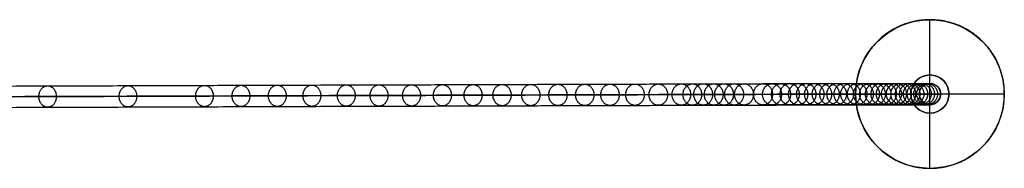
# Model space of a CAD drawing. Header units: millimetres. Extents: x 3530 to 5600, y 192 to 221.
# Tile 8 of 8: x 5471 to 5600, y 198 to 218. Entities that reach past the tile are written whole.
import ezdxf

# ---------------------------------------------------------------- set-up
doc = ezdxf.new("R2010")
doc.units = ezdxf.units.MM
for name, color, linetype in [('CABLE', 7, 'Continuous'), ('Capa 01', 7, 'Continuous'), ('Layer 01', 7, 'Continuous')]:
    doc.layers.add(name, color=color, linetype=linetype)

msp = doc.modelspace()

# ---------------------------------------------------------------- linework, layer by layer
at = {"layer": 'CABLE'}
for p, q in [((5589.95, 209.28, 704.25), (5589.95, 209.28, 696.03)), ((5589.95, 206.48, 704.25), (5589.95, 209.28, 704.25)), ((5588.55, 207.88, 704.25), (5588.55, 207.88, 696.19)), ((5588.55, 207.88, 704.25), (5591.35, 207.88, 704.25)), ((5591.35, 207.88, 704.25), (5591.35, 207.88, 695.87)), ((5589.95, 206.48, 704.25), (5589.95, 206.48, 696.03))]:
    msp.add_line(p, q, dxfattribs=at)
at = {"layer": 'CABLE', "extrusion": (0, 0, -1)}
for centre, start, end in [((-5589.95, 207.88, -704.25), 359.9721, 179.9721), ((-5589.95, 207.88, -700.06), 359.9721, 179.9721), ((-5589.95, 207.88, -700.06), 179.9721, 359.9721)]:
    msp.add_arc(centre, 1.4, start, end, dxfattribs=at)
at = {"layer": 'CABLE'}
msp.add_arc((5589.95, 207.88, 704.25), 1.4, 180.0279, 360, dxfattribs=at)
at = {"layer": 'CABLE', "extrusion": (-8.7446e-05, -2.13186e-08, 1)}
msp.add_arc((5590.01, 207.88, 703.77), 1.4, 360, 0.0279, dxfattribs=at)
at = {"layer": 'CABLE'}
for points, knots in [([(5292.38, 208.34, 253.62), (5298.04, 208.36, 260.72), (5309.2, 208.4, 274.75), (5325.66, 208.45, 295.58), (5341.62, 208.51, 315.93), (5357.09, 208.56, 335.8), (5372.07, 208.61, 355.19), (5386.55, 208.66, 374.08), (5400.54, 208.71, 392.5), (5414.04, 208.75, 410.43), (5427.04, 208.79, 427.88), (5439.55, 208.84, 444.85), (5451.57, 208.88, 461.33), (5463.09, 208.91, 477.33), (5474.12, 208.95, 492.85), (5484.66, 208.98, 507.88), (5493.09, 209.01, 520.1), (5499.6, 209.03, 529.65), (5504.29, 209.05, 536.6), (5508.9, 209.06, 543.48), (5513.35, 209.08, 550.18), (5517.7, 209.09, 556.82), (5521.91, 209.1, 563.28), (5526.02, 209.11, 569.68), (5529.97, 209.13, 575.9), (5533.84, 209.14, 582.05), (5537.55, 209.15, 588.03), (5541.16, 209.16, 593.94), (5544.63, 209.17, 599.68), (5547.99, 209.18, 605.35), (5551.21, 209.19, 610.85), (5554.33, 209.2, 616.28), (5556.83, 209.21, 620.7), (5558.79, 209.21, 624.21), (5560.2, 209.22, 626.77), (5561.59, 209.22, 629.31), (5562.94, 209.22, 631.81), (5564.26, 209.23, 634.29), (5565.97, 209.23, 637.52), (5567.63, 209.24, 640.72), (5569.24, 209.24, 643.88), (5570.41, 209.24, 646.2), (5571.55, 209.25, 648.5), (5572.65, 209.25, 650.76), (5573.73, 209.25, 653), (5574.77, 209.26, 655.19), (5575.79, 209.26, 657.37), (5576.77, 209.26, 659.51), (5577.72, 209.26, 661.62), (5578.64, 209.26, 663.71), (5579.53, 209.27, 665.76), (5580.39, 209.27, 667.79), (5581.22, 209.27, 669.78), (5582.02, 209.27, 671.74), (5582.79, 209.27, 673.67), (5583.52, 209.28, 675.57), (5584.23, 209.28, 677.44), (5584.9, 209.28, 679.28), (5585.55, 209.28, 681.09), (5586.16, 209.28, 682.87), (5586.74, 209.28, 684.62), (5587.29, 209.28, 686.34), (5587.81, 209.28, 688.03), (5588.3, 209.28, 689.69), (5588.76, 209.28, 691.31), (5589.19, 209.28, 692.91), (5589.58, 209.28, 694.48), (5589.83, 209.28, 695.52), (5589.95, 209.28, 696.03)], [0, 0, 0, 0, 27.235592, 53.785722, 79.650681, 104.830781, 129.326365, 153.137801, 176.265493, 198.709879, 220.47144, 241.550705, 261.948254, 281.664727, 300.700834, 319.057364, 336.735196, 345.235256, 353.735315, 361.897072, 370.058829, 377.882909, 385.706989, 393.194102, 400.681215, 407.832173, 414.983131, 421.798864, 428.614597, 435.096181, 441.577765, 447.726451, 453.875137, 456.825092, 459.775046, 462.642346, 465.509645, 468.294514, 471.079383, 476.484752, 479.105521, 481.72629, 484.265439, 486.804588, 489.26244, 491.720293, 494.097206, 496.47412, 498.770491, 501.066862, 503.303096, 505.499395, 507.655884, 509.772694, 511.849967, 513.88785, 515.8865, 517.846082, 519.766774, 521.648761, 523.492244, 525.297433, 527.064555, 528.793849, 530.485572, 532.139999, 533.757421, 535.338075, 535.338075, 535.338075, 535.338075]), ([(5588.55, 207.88, 696.19), (5588.55, 208, 696.19), (5588.57, 208.18, 696.19), (5588.64, 208.4, 696.18), (5588.72, 208.57, 696.17), (5588.83, 208.73, 696.16), (5588.95, 208.88, 696.14), (5589.1, 209, 696.13), (5589.26, 209.11, 696.11), (5589.43, 209.19, 696.09), (5589.66, 209.26, 696.07), (5589.83, 209.28, 696.04), (5589.95, 209.28, 696.03)], [-2.21259, -2.21259, -2.21259, -2.21259, -1.864221, -1.681409, -1.493502, -1.301976, -1.108503, -0.914864, -0.722861, -0.534215, -0.350475, 0, 0, 0, 0]), ([(5589.95, 209.28, 696.03), (5590.06, 209.28, 696.02), (5590.24, 209.26, 696), (5590.47, 209.19, 695.97), (5590.64, 209.11, 695.95), (5590.8, 209, 695.94), (5590.94, 208.88, 695.92), (5591.07, 208.73, 695.9), (5591.17, 208.57, 695.89), (5591.25, 208.4, 695.88), (5591.33, 208.18, 695.88), (5591.35, 208, 695.87), (5591.35, 207.88, 695.87)], [-2.212558, -2.212558, -2.212558, -2.212558, -1.862086, -1.67835, -1.489708, -1.29771, -1.104077, -0.910608, -0.719085, -0.531179, -0.348369, 0, 0, 0, 0]), ([(5291.29, 206.94, 254.5), (5296.95, 206.96, 261.59), (5308.1, 207, 275.62), (5324.56, 207.05, 296.45), (5340.52, 207.11, 316.8), (5355.99, 207.16, 336.66), (5370.96, 207.21, 356.04), (5385.44, 207.26, 374.94), (5399.43, 207.31, 393.35), (5412.92, 207.35, 411.28), (5425.92, 207.39, 428.72), (5438.43, 207.44, 445.68), (5450.44, 207.48, 462.16), (5461.95, 207.51, 478.15), (5472.98, 207.55, 493.66), (5483.51, 207.58, 508.68), (5491.94, 207.61, 520.89), (5498.44, 207.63, 530.44), (5503.13, 207.65, 537.39), (5507.73, 207.66, 544.25), (5512.18, 207.68, 550.96), (5516.53, 207.69, 557.59), (5520.73, 207.7, 564.05), (5524.84, 207.71, 570.43), (5528.79, 207.73, 576.65), (5532.65, 207.74, 582.8), (5536.36, 207.75, 588.77), (5539.97, 207.76, 594.67), (5543.43, 207.77, 600.4), (5546.79, 207.78, 606.06), (5550, 207.79, 611.55), (5553.12, 207.8, 616.97), (5555.61, 207.81, 621.39), (5557.56, 207.81, 624.89), (5558.97, 207.82, 627.44), (5560.36, 207.82, 629.98), (5561.7, 207.82, 632.47), (5563.03, 207.83, 634.95), (5564.73, 207.83, 638.17), (5566.39, 207.84, 641.36), (5567.99, 207.84, 644.52), (5569.15, 207.84, 646.83), (5570.29, 207.85, 649.12), (5571.39, 207.85, 651.37), (5572.47, 207.85, 653.6), (5573.5, 207.85, 655.79), (5574.52, 207.86, 657.96), (5575.49, 207.86, 660.09), (5576.44, 207.86, 662.2), (5577.36, 207.86, 664.27), (5578.25, 207.87, 666.32), (5579.1, 207.87, 668.33), (5579.93, 207.87, 670.31), (5580.72, 207.87, 672.26), (5581.48, 207.87, 674.18), (5582.22, 207.87, 676.07), (5582.92, 207.88, 677.93), (5583.59, 207.88, 679.76), (5584.23, 207.88, 681.55), (5584.83, 207.88, 683.32), (5585.41, 207.88, 685.05), (5585.96, 207.88, 686.76), (5586.47, 207.88, 688.43), (5586.96, 207.88, 690.07), (5587.41, 207.88, 691.68), (5587.83, 207.88, 693.27), (5588.21, 207.88, 694.76), (5588.44, 207.88, 695.74), (5588.55, 207.88, 696.19)], [0, 0, 0, 0, 27.203937, 53.723208, 79.558104, 104.708938, 129.176051, 152.959812, 176.060622, 198.478922, 220.21519, 241.269955, 261.643796, 281.337353, 300.351335, 318.686529, 336.343814, 344.833994, 353.324175, 361.476445, 369.628716, 377.443702, 385.258688, 392.737099, 400.215511, 407.358157, 414.500803, 421.308615, 428.116426, 434.590476, 441.064527, 447.206066, 453.347606, 456.294132, 459.240658, 462.104624, 464.968591, 467.750223, 470.531855, 475.930942, 478.548665, 481.166388, 483.702586, 486.238783, 488.693779, 491.148774, 493.522926, 495.897077, 498.190779, 500.484481, 502.718115, 504.911861, 507.065844, 509.180194, 511.255053, 513.290567, 515.286894, 517.244199, 519.162657, 521.042458, 522.883798, 524.686889, 526.451957, 528.179241, 529.868998, 531.521502, 533.137044, 534.555672, 534.555672, 534.555672, 534.555672]), ([(5591.35, 207.88, 695.87), (5591.34, 207.88, 695.82), (5591.32, 207.88, 695.77), (5591.31, 207.88, 695.72), (5591.19, 207.88, 695.2), (5590.94, 207.88, 694.15), (5590.54, 207.88, 692.56), (5590.11, 207.88, 690.94), (5589.65, 207.88, 689.3), (5589.15, 207.88, 687.62), (5588.63, 207.88, 685.92), (5588.07, 207.88, 684.18), (5587.49, 207.88, 682.42), (5586.87, 207.88, 680.63), (5586.22, 207.88, 678.8), (5585.54, 207.88, 676.95), (5584.83, 207.88, 675.07), (5584.09, 207.87, 673.16), (5583.32, 207.87, 671.22), (5582.52, 207.87, 669.25), (5581.68, 207.87, 667.24), (5580.82, 207.87, 665.21), (5579.93, 207.87, 663.15), (5579, 207.86, 661.05), (5578.04, 207.86, 658.93), (5577.06, 207.86, 656.78), (5576.04, 207.86, 654.6), (5574.99, 207.85, 652.39), (5573.91, 207.85, 650.15), (5572.8, 207.85, 647.88), (5571.66, 207.84, 645.58), (5570.49, 207.84, 643.25), (5568.88, 207.84, 640.08), (5567.21, 207.83, 636.88), (5565.5, 207.83, 633.63), (5564.17, 207.82, 631.15), (5562.82, 207.82, 628.64), (5561.43, 207.82, 626.1), (5560.01, 207.81, 623.53), (5558.06, 207.81, 620.02), (5555.55, 207.8, 615.58), (5552.42, 207.79, 610.15), (5549.2, 207.78, 604.64), (5545.83, 207.77, 598.97), (5542.36, 207.76, 593.22), (5538.74, 207.75, 587.3), (5535.03, 207.74, 581.31), (5531.16, 207.73, 575.15), (5527.2, 207.72, 568.92), (5523.08, 207.7, 562.53), (5518.88, 207.69, 556.05), (5514.52, 207.68, 549.42), (5510.06, 207.66, 542.7), (5505.46, 207.65, 535.82), (5500.76, 207.63, 528.87), (5494.24, 207.61, 519.31), (5485.81, 207.58, 507.09), (5475.27, 207.55, 492.05), (5464.23, 207.51, 476.52), (5452.7, 207.48, 460.51), (5440.68, 207.44, 444.03), (5428.17, 207.39, 427.05), (5415.16, 207.35, 409.6), (5401.66, 207.31, 391.66), (5387.67, 207.26, 373.24), (5373.18, 207.21, 354.33), (5358.2, 207.16, 334.95), (5342.73, 207.11, 315.07), (5326.76, 207.05, 294.72), (5310.3, 207, 273.88), (5299.14, 206.96, 259.85), (5293.48, 206.94, 252.75)], [0, 0, 0, 0, 0.158855, 0.158855, 0.158855, 1.741443, 3.360764, 5.017132, 6.710842, 8.442166, 10.211362, 12.018671, 13.864317, 15.748514, 17.67146, 19.633343, 21.634339, 23.674614, 25.754326, 27.873621, 30.032642, 32.231519, 34.470378, 36.769445, 39.068511, 41.448215, 43.82792, 46.288657, 48.749395, 51.291525, 53.833654, 56.4575, 59.081345, 64.49306, 67.281198, 70.069337, 72.940002, 75.810667, 78.764085, 81.717502, 87.873406, 94.02931, 100.518503, 107.007696, 113.83143, 120.655165, 127.814517, 134.97387, 142.469772, 149.965675, 157.79894, 165.632205, 173.803543, 181.974881, 190.484919, 198.994957, 216.693541, 235.07162, 254.130074, 273.869693, 294.291187, 315.395197, 337.182305, 359.653039, 382.807881, 406.64727, 431.171609, 456.38127, 482.276592, 508.857889, 536.125454, 536.125454, 536.125454, 536.125454]), ([(5589.95, 206.48, 696.03), (5589.83, 206.48, 696.04), (5589.66, 206.51, 696.06), (5589.43, 206.58, 696.09), (5589.26, 206.66, 696.11), (5589.1, 206.76, 696.13), (5588.96, 206.89, 696.14), (5588.83, 207.03, 696.16), (5588.72, 207.19, 696.17), (5588.64, 207.36, 696.18), (5588.57, 207.59, 696.19), (5588.55, 207.77, 696.19), (5588.55, 207.88, 696.19)], [-2.212598, -2.212598, -2.212598, -2.212598, -1.862123, -1.678383, -1.489735, -1.297731, -1.104092, -0.910617, -0.71909, -0.531182, -0.34837, 0, 0, 0, 0]), ([(5591.35, 207.88, 695.87), (5591.35, 207.77, 695.87), (5591.33, 207.59, 695.88), (5591.25, 207.36, 695.88), (5591.17, 207.2, 695.89), (5591.07, 207.04, 695.9), (5590.94, 206.89, 695.92), (5590.8, 206.76, 695.94), (5590.64, 206.66, 695.95), (5590.47, 206.58, 695.97), (5590.24, 206.51, 696), (5590.06, 206.48, 696.02), (5589.95, 206.48, 696.03)], [-2.212549, -2.212549, -2.212549, -2.212549, -1.864181, -1.681371, -1.493466, -1.301945, -1.108476, -0.914844, -0.722847, -0.534206, -0.350471, 0, 0, 0, 0]), ([(5591.35, 207.88, 704.25), (5591.35, 207.88, 701.51), (5591.35, 207.88, 698.77), (5591.35, 207.88, 696.03), (5591.35, 207.88, 695.98), (5591.35, 207.88, 695.93), (5591.35, 207.88, 695.87)], [0, 0, 0, 0, 8.222507, 8.222507, 8.222507, 8.381369, 8.381369, 8.381369, 8.381369]), ([(5292.38, 205.54, 253.62), (5298.05, 205.56, 260.72), (5309.2, 205.6, 274.75), (5325.66, 205.65, 295.59), (5341.63, 205.71, 315.94), (5357.1, 205.76, 335.81), (5372.08, 205.81, 355.19), (5386.56, 205.86, 374.09), (5400.55, 205.91, 392.51), (5414.04, 205.95, 410.44), (5427.05, 205.99, 427.89), (5439.56, 206.04, 444.86), (5451.57, 206.08, 461.34), (5463.1, 206.11, 477.34), (5474.12, 206.15, 492.85), (5484.66, 206.18, 507.89), (5493.09, 206.21, 520.1), (5499.6, 206.23, 529.66), (5504.3, 206.25, 536.61), (5508.9, 206.26, 543.48), (5513.35, 206.28, 550.19), (5517.71, 206.29, 556.82), (5521.91, 206.3, 563.29), (5526.02, 206.31, 569.68), (5529.98, 206.33, 575.9), (5533.84, 206.34, 582.06), (5537.55, 206.35, 588.04), (5541.16, 206.36, 593.95), (5544.63, 206.37, 599.69), (5548, 206.38, 605.35), (5551.21, 206.39, 610.85), (5554.34, 206.4, 616.28), (5556.84, 206.41, 620.7), (5558.79, 206.41, 624.21), (5560.2, 206.42, 626.77), (5561.59, 206.42, 629.31), (5562.94, 206.42, 631.81), (5564.26, 206.43, 634.29), (5565.97, 206.43, 637.53), (5567.63, 206.44, 640.72), (5569.24, 206.44, 643.89), (5570.41, 206.44, 646.2), (5571.55, 206.45, 648.5), (5572.65, 206.45, 650.76), (5573.73, 206.45, 653), (5574.77, 206.46, 655.19), (5575.79, 206.46, 657.37), (5576.77, 206.46, 659.51), (5577.72, 206.46, 661.63), (5578.64, 206.46, 663.71), (5579.54, 206.47, 665.77), (5580.4, 206.47, 667.79), (5581.22, 206.47, 669.78), (5582.02, 206.47, 671.74), (5582.79, 206.47, 673.67), (5583.52, 206.48, 675.57), (5584.23, 206.48, 677.44), (5584.9, 206.48, 679.28), (5585.55, 206.48, 681.09), (5586.16, 206.48, 682.87), (5586.74, 206.48, 684.62), (5587.29, 206.48, 686.34), (5587.81, 206.48, 688.03), (5588.3, 206.48, 689.69), (5588.76, 206.48, 691.31), (5589.19, 206.48, 692.91), (5589.58, 206.48, 694.48), (5589.83, 206.48, 695.52), (5589.95, 206.48, 696.03), (5589.95, 206.48, 696.03), (5589.95, 206.48, 696.03), (5589.95, 206.48, 696.03)], [0, 0, 0, 0, 27.235592, 53.785722, 79.650681, 104.830781, 129.326365, 153.137801, 176.265493, 198.709879, 220.47144, 241.550705, 261.948254, 281.664727, 300.700834, 319.057364, 336.735196, 345.235256, 353.735315, 361.897072, 370.058829, 377.882909, 385.706989, 393.194102, 400.681215, 407.832173, 414.983131, 421.798864, 428.614597, 435.096181, 441.577765, 447.726451, 453.875137, 456.825092, 459.775046, 462.642346, 465.509645, 468.294514, 471.079383, 476.484752, 479.105521, 481.72629, 484.265439, 486.804588, 489.26244, 491.720293, 494.097206, 496.47412, 498.770491, 501.066862, 503.303096, 505.499395, 507.655884, 509.772694, 511.849967, 513.88785, 515.8865, 517.846082, 519.766774, 521.648761, 523.492244, 525.297433, 527.064555, 528.793849, 530.485572, 532.139999, 533.757421, 535.338153, 535.338153, 535.338153, 535.33823, 535.33823, 535.33823, 535.33823])]:
    msp.add_open_spline(points, degree=3, knots=knots, dxfattribs=at)
for points, weights, knots in [([(5546.78, 207.78, 606.07), (5546.78, 209.18, 606.07), (5547.99, 209.18, 605.36), (5549.19, 209.18, 604.64), (5549.2, 207.78, 604.65)], [1, 0.707106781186, 1, 0.707106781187, 1], [4.39823, 4.39823, 4.39823, 6.597345, 6.597345, 8.796459, 8.796459, 8.796459]), ([(5550.05, 207.79, 611.65), (5550.05, 209.19, 611.65), (5551.26, 209.19, 610.95), (5552.47, 209.19, 610.25), (5552.47, 207.79, 610.25)], [1, 0.707106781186, 1, 0.707106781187, 1], [4.39823, 4.39823, 4.39823, 6.597345, 6.597345, 8.796459, 8.796459, 8.796459]), ([(5553.11, 207.8, 616.97), (5553.11, 209.2, 616.97), (5554.33, 209.2, 616.28), (5555.54, 209.2, 615.59), (5555.54, 207.8, 615.59)], [1, 0.707106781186, 1, 0.707106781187, 1], [4.39823, 4.39823, 4.39823, 6.597345, 6.597345, 8.796459, 8.796459, 8.796459]), ([(5556.13, 207.81, 622.32), (5556.13, 209.21, 622.32), (5557.35, 209.21, 621.63), (5558.57, 209.21, 620.95), (5558.57, 207.81, 620.95)], [1, 0.707106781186, 1, 0.707106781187, 1], [4.39823, 4.39823, 4.39823, 6.597345, 6.597345, 8.796459, 8.796459, 8.796459]), ([(5557.56, 207.81, 624.89), (5557.56, 209.21, 624.89), (5558.79, 209.21, 624.21), (5560.01, 209.21, 623.53), (5560.01, 207.81, 623.53)], [1, 0.707106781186, 1, 0.707106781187, 1], [4.39823, 4.39823, 4.39823, 6.597345, 6.597345, 8.796459, 8.796459, 8.796459]), ([(5558.98, 207.82, 627.47), (5558.98, 209.22, 627.47), (5560.21, 209.22, 626.79), (5561.44, 209.22, 626.12), (5561.44, 207.82, 626.12)], [1, 0.707106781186, 1, 0.707106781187, 1], [4.39823, 4.39823, 4.39823, 6.597345, 6.597345, 8.796459, 8.796459, 8.796459]), ([(5560.36, 207.82, 629.98), (5560.35, 209.22, 629.98), (5561.58, 209.22, 629.31), (5562.81, 209.22, 628.64), (5562.82, 207.82, 628.64)], [1, 0.707106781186, 1, 0.707106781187, 1], [4.39823, 4.39823, 4.39823, 6.597345, 6.597345, 8.796459, 8.796459, 8.796459]), ([(5561.71, 207.82, 632.5), (5561.71, 209.22, 632.5), (5562.95, 209.22, 631.83), (5564.18, 209.22, 631.17), (5564.18, 207.82, 631.17)], [1, 0.707106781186, 1, 0.707106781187, 1], [4.39823, 4.39823, 4.39823, 6.597345, 6.597345, 8.796459, 8.796459, 8.796459]), ([(5563.02, 207.83, 634.95), (5563.02, 209.23, 634.95), (5564.26, 209.23, 634.29), (5565.5, 209.23, 633.63), (5565.5, 207.83, 633.63)], [1, 0.707106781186, 1, 0.707106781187, 1], [4.39823, 4.39823, 4.39823, 6.597345, 6.597345, 8.796459, 8.796459, 8.796459]), ([(5564.32, 207.83, 637.4), (5564.32, 209.23, 637.4), (5565.56, 209.23, 636.75), (5566.8, 209.23, 636.1), (5566.8, 207.83, 636.1)], [1, 0.707106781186, 1, 0.707106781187, 1], [4.39823, 4.39823, 4.39823, 6.597345, 6.597345, 8.796459, 8.796459, 8.796459]), ([(5566.81, 207.84, 642.19), (5566.8, 209.24, 642.19), (5568.05, 209.24, 641.55), (5569.3, 209.24, 640.91), (5569.3, 207.84, 640.91)], [1, 0.707106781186, 1, 0.707106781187, 1], [4.39823, 4.39823, 4.39823, 6.597345, 6.597345, 8.796459, 8.796459, 8.796459]), ([(5567.99, 207.84, 644.52), (5567.99, 209.24, 644.52), (5569.24, 209.24, 643.89), (5570.49, 209.24, 643.25), (5570.49, 207.84, 643.25)], [1, 0.707106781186, 1, 0.707106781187, 1], [4.39823, 4.39823, 4.39823, 6.597345, 6.597345, 8.796459, 8.796459, 8.796459]), ([(5569.16, 207.84, 646.85), (5569.16, 209.24, 646.85), (5570.42, 209.24, 646.23), (5571.67, 209.24, 645.6), (5571.67, 207.84, 645.6)], [1, 0.707106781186, 1, 0.707106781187, 1], [4.39823, 4.39823, 4.39823, 6.597345, 6.597345, 8.796459, 8.796459, 8.796459]), ([(5570.29, 207.85, 649.12), (5570.29, 209.25, 649.12), (5571.54, 209.25, 648.5), (5572.8, 209.25, 647.88), (5572.8, 207.85, 647.88)], [1, 0.707106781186, 1, 0.707106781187, 1], [4.39823, 4.39823, 4.39823, 6.597345, 6.597345, 8.796459, 8.796459, 8.796459]), ([(5571.4, 207.85, 651.4), (5571.4, 209.25, 651.39), (5572.66, 209.25, 650.78), (5573.92, 209.25, 650.17), (5573.92, 207.85, 650.17)], [1, 0.707106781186, 1, 0.707106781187, 1], [4.39823, 4.39823, 4.39823, 6.597345, 6.597345, 8.796459, 8.796459, 8.796459]), ([(5572.46, 207.85, 653.6), (5572.46, 209.25, 653.6), (5573.73, 209.25, 653), (5574.99, 209.25, 652.39), (5574.99, 207.85, 652.39)], [1, 0.707106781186, 1, 0.707106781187, 1], [4.39823, 4.39823, 4.39823, 6.597345, 6.597345, 8.796459, 8.796459, 8.796459]), ([(5573.51, 207.85, 655.81), (5573.51, 209.25, 655.81), (5574.78, 209.26, 655.22), (5576.05, 209.26, 654.62), (5576.05, 207.86, 654.62)], [1, 0.707106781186, 1, 0.707106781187, 1], [4.39823, 4.39823, 4.39823, 6.597345, 6.597345, 8.796459, 8.796459, 8.796459]), ([(5574.51, 207.86, 657.96), (5574.51, 209.26, 657.96), (5575.78, 209.26, 657.37), (5577.05, 209.26, 656.78), (5577.06, 207.86, 656.79)], [1, 0.707106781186, 1, 0.707106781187, 1], [4.39823, 4.39823, 4.39823, 6.597345, 6.597345, 8.796459, 8.796459, 8.796459]), ([(5575.5, 207.86, 660.11), (5575.5, 209.26, 660.11), (5576.77, 209.26, 659.53), (5578.05, 209.26, 658.95), (5578.05, 207.86, 658.95)], [1, 0.707106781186, 1, 0.707106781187, 1], [4.39823, 4.39823, 4.39823, 6.597345, 6.597345, 8.796459, 8.796459, 8.796459]), ([(5576.44, 207.86, 662.2), (5576.44, 209.26, 662.2), (5577.72, 209.26, 661.63), (5579, 209.26, 661.06), (5579, 207.86, 661.06)], [1, 0.707106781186, 1, 0.707106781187, 1], [4.39823, 4.39823, 4.39823, 6.597345, 6.597345, 8.796459, 8.796459, 8.796459]), ([(5577.37, 207.86, 664.29), (5577.37, 209.26, 664.29), (5578.65, 209.26, 663.73), (5579.93, 209.27, 663.17), (5579.93, 207.87, 663.17)], [1, 0.707106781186, 1, 0.707106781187, 1], [4.39823, 4.39823, 4.39823, 6.597345, 6.597345, 8.796459, 8.796459, 8.796459]), ([(5578.25, 207.87, 666.33), (5578.25, 209.27, 666.33), (5579.54, 209.27, 665.78), (5580.82, 209.27, 665.23), (5580.82, 207.87, 665.23)], [1, 0.707106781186, 1, 0.707106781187, 1], [4.39823, 4.39823, 4.39823, 6.597345, 6.597345, 8.796459, 8.796459, 8.796459]), ([(5579.11, 207.87, 668.34), (5579.11, 209.27, 668.34), (5580.4, 209.27, 667.8), (5581.69, 209.27, 667.26), (5581.69, 207.87, 667.26)], [1, 0.707106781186, 1, 0.707106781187, 1], [4.39823, 4.39823, 4.39823, 6.597345, 6.597345, 8.796459, 8.796459, 8.796459]), ([(5579.93, 207.87, 670.32), (5579.93, 209.27, 670.32), (5581.23, 209.27, 669.79), (5582.52, 209.27, 669.26), (5582.52, 207.87, 669.26)], [1, 0.707106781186, 1, 0.707106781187, 1], [4.39823, 4.39823, 4.39823, 6.597345, 6.597345, 8.796459, 8.796459, 8.796459]), ([(5580.72, 207.87, 672.27), (5580.72, 209.27, 672.27), (5582.02, 209.27, 671.75), (5583.32, 209.27, 671.23), (5583.32, 207.87, 671.23)], [1, 0.707106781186, 1, 0.707106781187, 1], [4.39823, 4.39823, 4.39823, 6.597345, 6.597345, 8.796459, 8.796459, 8.796459]), ([(5581.49, 207.87, 674.19), (5581.49, 209.27, 674.19), (5582.79, 209.27, 673.68), (5584.09, 209.27, 673.17), (5584.09, 207.87, 673.17)], [1, 0.707106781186, 1, 0.707106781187, 1], [4.39823, 4.39823, 4.39823, 6.597345, 6.597345, 8.796459, 8.796459, 8.796459]), ([(5582.22, 207.87, 676.08), (5582.22, 209.27, 676.08), (5583.52, 209.28, 675.58), (5584.83, 209.28, 675.08), (5584.83, 207.88, 675.08)], [1, 0.707106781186, 1, 0.707106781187, 1], [4.39823, 4.39823, 4.39823, 6.597345, 6.597345, 8.796459, 8.796459, 8.796459]), ([(5582.92, 207.88, 677.94), (5582.92, 209.28, 677.94), (5584.23, 209.28, 677.45), (5585.54, 209.28, 676.96), (5585.54, 207.88, 676.97)], [1, 0.707106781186, 1, 0.707106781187, 1], [4.39823, 4.39823, 4.39823, 6.597345, 6.597345, 8.796459, 8.796459, 8.796459]), ([(5583.59, 207.88, 679.77), (5583.59, 209.28, 679.77), (5584.9, 209.28, 679.29), (5586.22, 209.28, 678.82), (5586.22, 207.88, 678.82)], [1, 0.707106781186, 1, 0.707106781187, 1], [4.39823, 4.39823, 4.39823, 6.597345, 6.597345, 8.796459, 8.796459, 8.796459]), ([(5584.23, 207.88, 681.57), (5584.23, 209.28, 681.57), (5585.55, 209.28, 681.1), (5586.87, 209.28, 680.64), (5586.87, 207.88, 680.64)], [1, 0.707106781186, 1, 0.707106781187, 1], [4.39823, 4.39823, 4.39823, 6.597345, 6.597345, 8.796459, 8.796459, 8.796459]), ([(5584.83, 207.88, 683.33), (5584.83, 209.28, 683.33), (5586.16, 209.28, 682.88), (5587.49, 209.28, 682.43), (5587.49, 207.88, 682.43)], [1, 0.707106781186, 1, 0.707106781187, 1], [4.39823, 4.39823, 4.39823, 6.597345, 6.597345, 8.796459, 8.796459, 8.796459]), ([(5585.41, 207.88, 685.07), (5585.41, 209.28, 685.07), (5586.74, 209.28, 684.63), (5588.07, 209.28, 684.2), (5588.07, 207.88, 684.2)], [1, 0.707106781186, 1, 0.707106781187, 1], [4.39823, 4.39823, 4.39823, 6.597345, 6.597345, 8.796459, 8.796459, 8.796459]), ([(5585.96, 207.88, 686.77), (5585.96, 209.28, 686.77), (5587.29, 209.28, 686.35), (5588.63, 209.28, 685.93), (5588.63, 207.88, 685.93)], [1, 0.707106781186, 1, 0.707106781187, 1], [4.39823, 4.39823, 4.39823, 6.597345, 6.597345, 8.796459, 8.796459, 8.796459]), ([(5586.47, 207.88, 688.44), (5586.47, 209.28, 688.44), (5587.81, 209.28, 688.04), (5589.15, 209.28, 687.64), (5589.15, 207.88, 687.64)], [1, 0.707106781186, 1, 0.707106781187, 1], [4.39823, 4.39823, 4.39823, 6.597345, 6.597345, 8.796459, 8.796459, 8.796459]), ([(5586.96, 207.88, 690.09), (5586.95, 209.28, 690.09), (5588.3, 209.28, 689.7), (5589.65, 209.28, 689.31), (5589.65, 207.88, 689.31)], [1, 0.707106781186, 1, 0.707106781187, 1], [4.39823, 4.39823, 4.39823, 6.597345, 6.597345, 8.796459, 8.796459, 8.796459]), ([(5587.41, 207.88, 691.7), (5587.41, 209.28, 691.7), (5588.76, 209.28, 691.33), (5590.11, 209.28, 690.96), (5590.11, 207.88, 690.96)], [1, 0.707106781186, 1, 0.707106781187, 1], [4.39823, 4.39823, 4.39823, 6.597345, 6.597345, 8.796459, 8.796459, 8.796459]), ([(5587.83, 207.88, 693.28), (5587.83, 209.28, 693.28), (5589.19, 209.28, 692.93), (5590.54, 209.28, 692.57), (5590.54, 207.88, 692.57)], [1, 0.707106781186, 1, 0.707106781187, 1], [4.39823, 4.39823, 4.39823, 6.597345, 6.597345, 8.796459, 8.796459, 8.796459]), ([(5588.22, 207.88, 694.83), (5588.22, 209.28, 694.83), (5589.58, 209.28, 694.49), (5590.94, 209.28, 694.16), (5590.94, 207.88, 694.16)], [1, 0.707106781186, 1, 0.707106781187, 1], [4.39823, 4.39823, 4.39823, 6.597345, 6.597345, 8.796459, 8.796459, 8.796459]), ([(5473.09, 207.55, 493.86), (5473.09, 208.95, 493.85), (5474.23, 208.95, 493.05), (5475.38, 208.95, 492.24), (5475.38, 207.55, 492.24)], [1, 0.707106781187, 1, 0.707106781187, 1], [4.39823, 4.39823, 4.39823, 6.597345, 6.597345, 8.796459, 8.796459, 8.796459]), ([(5483.62, 207.58, 508.88), (5483.62, 208.98, 508.88), (5484.77, 208.98, 508.08), (5485.92, 208.98, 507.28), (5485.92, 207.58, 507.28)], [1, 0.707106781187, 1, 0.707106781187, 1], [4.39823, 4.39823, 4.39823, 6.597345, 6.597345, 8.796459, 8.796459, 8.796459]), ([(5493.65, 207.62, 523.42), (5493.65, 209.02, 523.42), (5494.81, 209.02, 522.63), (5495.96, 209.02, 521.84), (5495.96, 207.62, 521.84)], [1, 0.707106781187, 1, 0.707106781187, 1], [4.39823, 4.39823, 4.39823, 6.597345, 6.597345, 8.796459, 8.796459, 8.796459]), ([(5498.44, 207.63, 530.44), (5498.44, 209.03, 530.44), (5499.59, 209.03, 529.66), (5500.75, 209.03, 528.87), (5500.75, 207.63, 528.87)], [1, 0.707106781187, 1, 0.707106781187, 1], [4.39823, 4.39823, 4.39823, 6.597345, 6.597345, 8.796459, 8.796459, 8.796459]), ([(5503.19, 207.65, 537.48), (5503.19, 209.05, 537.48), (5504.35, 209.05, 536.7), (5505.51, 209.05, 535.92), (5505.52, 207.65, 535.92)], [1, 0.707106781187, 1, 0.707106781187, 1], [4.39823, 4.39823, 4.39823, 6.597345, 6.597345, 8.796459, 8.796459, 8.796459]), ([(5507.73, 207.66, 544.26), (5507.73, 209.06, 544.26), (5508.89, 209.06, 543.48), (5510.06, 209.06, 542.7), (5510.06, 207.66, 542.71)], [1, 0.707106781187, 1, 0.707106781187, 1], [4.39823, 4.39823, 4.39823, 6.597345, 6.597345, 8.796459, 8.796459, 8.796459]), ([(5512.24, 207.68, 551.05), (5512.24, 209.08, 551.05), (5513.4, 209.08, 550.28), (5514.57, 209.08, 549.51), (5514.57, 207.68, 549.51)], [1, 0.707106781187, 1, 0.707106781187, 1], [4.39823, 4.39823, 4.39823, 6.597345, 6.597345, 8.796459, 8.796459, 8.796459]), ([(5516.53, 207.69, 557.59), (5516.53, 209.09, 557.59), (5517.7, 209.09, 556.82), (5518.87, 209.09, 556.06), (5518.87, 207.69, 556.06)], [1, 0.707106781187, 1, 0.707106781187, 1], [4.39823, 4.39823, 4.39823, 6.597345, 6.597345, 8.796459, 8.796459, 8.796459]), ([(5520.79, 207.7, 564.14), (5520.79, 209.1, 564.14), (5521.96, 209.1, 563.38), (5523.14, 209.1, 562.62), (5523.14, 207.7, 562.62)], [1, 0.707106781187, 1, 0.707106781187, 1], [4.39823, 4.39823, 4.39823, 6.597345, 6.597345, 8.796459, 8.796459, 8.796459]), ([(5524.83, 207.71, 570.44), (5524.83, 209.11, 570.43), (5526.01, 209.11, 569.68), (5527.19, 209.12, 568.93), (5527.19, 207.72, 568.93)], [1, 0.707106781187, 1, 0.707106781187, 1], [4.39823, 4.39823, 4.39823, 6.597345, 6.597345, 8.796459, 8.796459, 8.796459]), ([(5528.85, 207.73, 576.75), (5528.84, 209.13, 576.75), (5530.03, 209.13, 576), (5531.21, 209.13, 575.25), (5531.21, 207.73, 575.25)], [1, 0.707106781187, 1, 0.707106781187, 1], [4.39823, 4.39823, 4.39823, 6.597345, 6.597345, 8.796459, 8.796459, 8.796459]), ([(5532.64, 207.74, 582.8), (5532.64, 209.14, 582.8), (5533.83, 209.14, 582.06), (5535.02, 209.14, 581.31), (5535.02, 207.74, 581.32)], [1, 0.707106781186, 1, 0.707106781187, 1], [4.39823, 4.39823, 4.39823, 6.597345, 6.597345, 8.796459, 8.796459, 8.796459]), ([(5536.41, 207.75, 588.87), (5536.41, 209.15, 588.87), (5537.6, 209.15, 588.13), (5538.79, 209.15, 587.4), (5538.79, 207.75, 587.4)], [1, 0.707106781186, 1, 0.707106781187, 1], [4.39823, 4.39823, 4.39823, 6.597345, 6.597345, 8.796459, 8.796459, 8.796459]), ([(5539.96, 207.76, 594.68), (5539.96, 209.16, 594.67), (5541.16, 209.16, 593.95), (5542.35, 209.16, 593.22), (5542.35, 207.76, 593.22)], [1, 0.707106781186, 1, 0.707106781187, 1], [4.39823, 4.39823, 4.39823, 6.597345, 6.597345, 8.796459, 8.796459, 8.796459]), ([(5543.48, 207.77, 600.5), (5543.48, 209.17, 600.5), (5544.68, 209.17, 599.78), (5545.88, 209.17, 599.06), (5545.88, 207.77, 599.07)], [1, 0.707106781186, 1, 0.707106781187, 1], [4.39823, 4.39823, 4.39823, 6.597345, 6.597345, 8.796459, 8.796459, 8.796459]), ([(5475.38, 207.55, 492.24), (5475.38, 206.15, 492.24), (5474.24, 206.15, 493.05), (5473.09, 206.15, 493.86), (5473.09, 207.55, 493.86)], [1, 0.707106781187, 1, 0.707106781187, 1], [0, 0, 0, 2.199115, 2.199115, 4.39823, 4.39823, 4.39823]), ([(5485.92, 207.58, 507.28), (5485.92, 206.18, 507.29), (5484.77, 206.18, 508.09), (5483.62, 206.18, 508.88), (5483.62, 207.58, 508.88)], [1, 0.707106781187, 1, 0.707106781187, 1], [0, 0, 0, 2.199115, 2.199115, 4.39823, 4.39823, 4.39823]), ([(5495.96, 207.62, 521.84), (5495.96, 206.22, 521.84), (5494.81, 206.22, 522.64), (5493.65, 206.22, 523.43), (5493.65, 207.62, 523.42)], [1, 0.707106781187, 1, 0.707106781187, 1], [0, 0, 0, 2.199115, 2.199115, 4.39823, 4.39823, 4.39823]), ([(5500.75, 207.63, 528.87), (5500.76, 206.23, 528.87), (5499.6, 206.23, 529.66), (5498.44, 206.23, 530.45), (5498.44, 207.63, 530.44)], [1, 0.707106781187, 1, 0.707106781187, 1], [0, 0, 0, 2.199115, 2.199115, 4.39823, 4.39823, 4.39823]), ([(5505.52, 207.65, 535.92), (5505.52, 206.25, 535.92), (5504.36, 206.25, 536.7), (5503.19, 206.25, 537.48), (5503.19, 207.65, 537.48)], [1, 0.707106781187, 1, 0.707106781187, 1], [0, 0, 0, 2.199115, 2.199115, 4.39823, 4.39823, 4.39823]), ([(5510.06, 207.66, 542.71), (5510.06, 206.26, 542.71), (5508.9, 206.26, 543.48), (5507.73, 206.26, 544.26), (5507.73, 207.66, 544.26)], [1, 0.707106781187, 1, 0.707106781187, 1], [0, 0, 0, 2.199115, 2.199115, 4.39823, 4.39823, 4.39823]), ([(5514.57, 207.68, 549.51), (5514.58, 206.28, 549.51), (5513.41, 206.28, 550.29), (5512.24, 206.28, 551.06), (5512.24, 207.68, 551.05)], [1, 0.707106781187, 1, 0.707106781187, 1], [0, 0, 0, 2.199115, 2.199115, 4.39823, 4.39823, 4.39823]), ([(5518.87, 207.69, 556.06), (5518.87, 206.29, 556.06), (5517.7, 206.29, 556.83), (5516.53, 206.29, 557.59), (5516.53, 207.69, 557.59)], [1, 0.707106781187, 1, 0.707106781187, 1], [0, 0, 0, 2.199115, 2.199115, 4.39823, 4.39823, 4.39823]), ([(5523.14, 207.7, 562.62), (5523.14, 206.3, 562.63), (5521.97, 206.3, 563.39), (5520.79, 206.3, 564.15), (5520.79, 207.7, 564.14)], [1, 0.707106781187, 1, 0.707106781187, 1], [0, 0, 0, 2.199115, 2.199115, 4.39823, 4.39823, 4.39823]), ([(5527.19, 207.72, 568.93), (5527.19, 206.32, 568.93), (5526.01, 206.31, 569.68), (5524.84, 206.31, 570.44), (5524.83, 207.71, 570.44)], [1, 0.707106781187, 1, 0.707106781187, 1], [0, 0, 0, 2.199115, 2.199115, 4.39823, 4.39823, 4.39823]), ([(5531.21, 207.73, 575.25), (5531.21, 206.33, 575.26), (5530.03, 206.33, 576), (5528.85, 206.33, 576.75), (5528.85, 207.73, 576.75)], [1, 0.707106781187, 1, 0.707106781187, 1], [0, 0, 0, 2.199115, 2.199115, 4.39823, 4.39823, 4.39823]), ([(5535.02, 207.74, 581.32), (5535.02, 206.34, 581.32), (5533.83, 206.34, 582.06), (5532.65, 206.34, 582.8), (5532.64, 207.74, 582.8)], [1, 0.707106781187, 1, 0.707106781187, 1], [0, 0, 0, 2.199115, 2.199115, 4.39823, 4.39823, 4.39823]), ([(5538.79, 207.75, 587.4), (5538.79, 206.35, 587.4), (5537.6, 206.35, 588.14), (5536.41, 206.35, 588.87), (5536.41, 207.75, 588.87)], [1, 0.707106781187, 1, 0.707106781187, 1], [0, 0, 0, 2.199115, 2.199115, 4.39823, 4.39823, 4.39823]), ([(5542.35, 207.76, 593.22), (5542.36, 206.36, 593.22), (5541.16, 206.36, 593.95), (5539.96, 206.36, 594.68), (5539.96, 207.76, 594.68)], [1, 0.707106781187, 1, 0.707106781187, 1], [0, 0, 0, 2.199115, 2.199115, 4.39823, 4.39823, 4.39823]), ([(5545.88, 207.77, 599.07), (5545.88, 206.37, 599.07), (5544.68, 206.37, 599.79), (5543.48, 206.37, 600.51), (5543.48, 207.77, 600.5)], [1, 0.707106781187, 1, 0.707106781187, 1], [0, 0, 0, 2.199115, 2.199115, 4.39823, 4.39823, 4.39823]), ([(5549.2, 207.78, 604.65), (5549.2, 206.38, 604.65), (5547.99, 206.38, 605.36), (5546.78, 206.38, 606.07), (5546.78, 207.78, 606.07)], [1, 0.707106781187, 1, 0.707106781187, 1], [0, 0, 0, 2.199115, 2.199115, 4.39823, 4.39823, 4.39823]), ([(5552.47, 207.79, 610.25), (5552.47, 206.39, 610.25), (5551.26, 206.39, 610.95), (5550.05, 206.39, 611.66), (5550.05, 207.79, 611.65)], [1, 0.707106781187, 1, 0.707106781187, 1], [0, 0, 0, 2.199115, 2.199115, 4.39823, 4.39823, 4.39823]), ([(5555.54, 207.8, 615.59), (5555.54, 206.4, 615.59), (5554.33, 206.4, 616.28), (5553.11, 206.4, 616.98), (5553.11, 207.8, 616.97)], [1, 0.707106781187, 1, 0.707106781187, 1], [0, 0, 0, 2.199115, 2.199115, 4.39823, 4.39823, 4.39823]), ([(5558.57, 207.81, 620.95), (5558.57, 206.41, 620.95), (5557.35, 206.41, 621.64), (5556.13, 206.41, 622.32), (5556.13, 207.81, 622.32)], [1, 0.707106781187, 1, 0.707106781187, 1], [0, 0, 0, 2.199115, 2.199115, 4.39823, 4.39823, 4.39823]), ([(5560.01, 207.81, 623.53), (5560.01, 206.41, 623.53), (5558.79, 206.41, 624.21), (5557.56, 206.41, 624.89), (5557.56, 207.81, 624.89)], [1, 0.707106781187, 1, 0.707106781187, 1], [0, 0, 0, 2.199115, 2.199115, 4.39823, 4.39823, 4.39823]), ([(5561.44, 207.82, 626.12), (5561.44, 206.42, 626.12), (5560.21, 206.42, 626.8), (5558.99, 206.42, 627.47), (5558.98, 207.82, 627.47)], [1, 0.707106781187, 1, 0.707106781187, 1], [0, 0, 0, 2.199115, 2.199115, 4.39823, 4.39823, 4.39823]), ([(5562.82, 207.82, 628.64), (5562.82, 206.42, 628.64), (5561.59, 206.42, 629.31), (5560.36, 206.42, 629.98), (5560.36, 207.82, 629.98)], [1, 0.707106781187, 1, 0.707106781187, 1], [0, 0, 0, 2.199115, 2.199115, 4.39823, 4.39823, 4.39823]), ([(5564.18, 207.82, 631.17), (5564.18, 206.42, 631.17), (5562.95, 206.42, 631.84), (5561.72, 206.42, 632.5), (5561.71, 207.82, 632.5)], [1, 0.707106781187, 1, 0.707106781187, 1], [0, 0, 0, 2.199115, 2.199115, 4.39823, 4.39823, 4.39823]), ([(5565.5, 207.83, 633.63), (5565.5, 206.43, 633.64), (5564.26, 206.43, 634.29), (5563.03, 206.43, 634.95), (5563.02, 207.83, 634.95)], [1, 0.707106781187, 1, 0.707106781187, 1], [0, 0, 0, 2.199115, 2.199115, 4.39823, 4.39823, 4.39823]), ([(5566.8, 207.83, 636.1), (5566.8, 206.43, 636.1), (5565.56, 206.43, 636.75), (5564.32, 206.43, 637.41), (5564.32, 207.83, 637.4)], [1, 0.707106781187, 1, 0.707106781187, 1], [0, 0, 0, 2.199115, 2.199115, 4.39823, 4.39823, 4.39823]), ([(5569.3, 207.84, 640.91), (5569.3, 206.44, 640.91), (5568.05, 206.44, 641.55), (5566.81, 206.44, 642.19), (5566.81, 207.84, 642.19)], [1, 0.707106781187, 1, 0.707106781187, 1], [0, 0, 0, 2.199115, 2.199115, 4.39823, 4.39823, 4.39823]), ([(5570.49, 207.84, 643.25), (5570.49, 206.44, 643.26), (5569.24, 206.44, 643.89), (5567.99, 206.44, 644.52), (5567.99, 207.84, 644.52)], [1, 0.707106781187, 1, 0.707106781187, 1], [0, 0, 0, 2.199115, 2.199115, 4.39823, 4.39823, 4.39823]), ([(5571.67, 207.84, 645.6), (5571.67, 206.44, 645.6), (5570.42, 206.44, 646.23), (5569.17, 206.44, 646.85), (5569.16, 207.84, 646.85)], [1, 0.707106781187, 1, 0.707106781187, 1], [0, 0, 0, 2.199115, 2.199115, 4.39823, 4.39823, 4.39823]), ([(5572.8, 207.85, 647.88), (5572.8, 206.45, 647.89), (5571.55, 206.45, 648.5), (5570.29, 206.45, 649.12), (5570.29, 207.85, 649.12)], [1, 0.707106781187, 1, 0.707106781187, 1], [0, 0, 0, 2.199115, 2.199115, 4.39823, 4.39823, 4.39823]), ([(5573.92, 207.85, 650.17), (5573.92, 206.45, 650.17), (5572.66, 206.45, 650.79), (5571.4, 206.45, 651.4), (5571.4, 207.85, 651.4)], [1, 0.707106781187, 1, 0.707106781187, 1], [0, 0, 0, 2.199115, 2.199115, 4.39823, 4.39823, 4.39823]), ([(5574.99, 207.85, 652.39), (5574.99, 206.45, 652.4), (5573.73, 206.45, 653), (5572.46, 206.45, 653.6), (5572.46, 207.85, 653.6)], [1, 0.707106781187, 1, 0.707106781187, 1], [0, 0, 0, 2.199115, 2.199115, 4.39823, 4.39823, 4.39823]), ([(5576.05, 207.86, 654.62), (5576.05, 206.46, 654.62), (5574.78, 206.46, 655.22), (5573.51, 206.45, 655.82), (5573.51, 207.85, 655.81)], [1, 0.707106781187, 1, 0.707106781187, 1], [0, 0, 0, 2.199115, 2.199115, 4.39823, 4.39823, 4.39823]), ([(5577.06, 207.86, 656.79), (5577.06, 206.46, 656.79), (5575.79, 206.46, 657.37), (5574.52, 206.46, 657.96), (5574.51, 207.86, 657.96)], [1, 0.707106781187, 1, 0.707106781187, 1], [0, 0, 0, 2.199115, 2.199115, 4.39823, 4.39823, 4.39823]), ([(5578.05, 207.86, 658.95), (5578.05, 206.46, 658.96), (5576.78, 206.46, 659.53), (5575.5, 206.46, 660.11), (5575.5, 207.86, 660.11)], [1, 0.707106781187, 1, 0.707106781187, 1], [0, 0, 0, 2.199115, 2.199115, 4.39823, 4.39823, 4.39823]), ([(5579, 207.86, 661.06), (5579, 206.46, 661.06), (5577.72, 206.46, 661.63), (5576.44, 206.46, 662.2), (5576.44, 207.86, 662.2)], [1, 0.707106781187, 1, 0.707106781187, 1], [0, 0, 0, 2.199115, 2.199115, 4.39823, 4.39823, 4.39823]), ([(5579.93, 207.87, 663.17), (5579.93, 206.47, 663.17), (5578.65, 206.46, 663.73), (5577.37, 206.46, 664.29), (5577.37, 207.86, 664.29)], [1, 0.707106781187, 1, 0.707106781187, 1], [0, 0, 0, 2.199115, 2.199115, 4.39823, 4.39823, 4.39823]), ([(5580.82, 207.87, 665.23), (5580.83, 206.47, 665.23), (5579.54, 206.47, 665.78), (5578.25, 206.47, 666.33), (5578.25, 207.87, 666.33)], [1, 0.707106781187, 1, 0.707106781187, 1], [0, 0, 0, 2.199115, 2.199115, 4.39823, 4.39823, 4.39823]), ([(5581.69, 207.87, 667.26), (5581.69, 206.47, 667.26), (5580.4, 206.47, 667.8), (5579.11, 206.47, 668.34), (5579.11, 207.87, 668.34)], [1, 0.707106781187, 1, 0.707106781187, 1], [0, 0, 0, 2.199115, 2.199115, 4.39823, 4.39823, 4.39823]), ([(5582.52, 207.87, 669.26), (5582.52, 206.47, 669.26), (5581.23, 206.47, 669.79), (5579.93, 206.47, 670.33), (5579.93, 207.87, 670.32)], [1, 0.707106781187, 1, 0.707106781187, 1], [0, 0, 0, 2.199115, 2.199115, 4.39823, 4.39823, 4.39823]), ([(5583.32, 207.87, 671.23), (5583.32, 206.47, 671.23), (5582.02, 206.47, 671.75), (5580.73, 206.47, 672.28), (5580.72, 207.87, 672.27)], [1, 0.707106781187, 1, 0.707106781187, 1], [0, 0, 0, 2.199115, 2.199115, 4.39823, 4.39823, 4.39823]), ([(5584.09, 207.87, 673.17), (5584.09, 206.47, 673.17), (5582.79, 206.47, 673.68), (5581.49, 206.47, 674.19), (5581.49, 207.87, 674.19)], [1, 0.707106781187, 1, 0.707106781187, 1], [0, 0, 0, 2.199115, 2.199115, 4.39823, 4.39823, 4.39823]), ([(5584.83, 207.88, 675.08), (5584.83, 206.48, 675.08), (5583.53, 206.48, 675.58), (5582.22, 206.47, 676.08), (5582.22, 207.87, 676.08)], [1, 0.707106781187, 1, 0.707106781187, 1], [0, 0, 0, 2.199115, 2.199115, 4.39823, 4.39823, 4.39823]), ([(5585.54, 207.88, 676.97), (5585.54, 206.48, 676.97), (5584.23, 206.48, 677.45), (5582.92, 206.48, 677.94), (5582.92, 207.88, 677.94)], [1, 0.707106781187, 1, 0.707106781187, 1], [0, 0, 0, 2.199115, 2.199115, 4.39823, 4.39823, 4.39823]), ([(5586.22, 207.88, 678.82), (5586.22, 206.48, 678.82), (5584.91, 206.48, 679.29), (5583.59, 206.48, 679.77), (5583.59, 207.88, 679.77)], [1, 0.707106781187, 1, 0.707106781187, 1], [0, 0, 0, 2.199115, 2.199115, 4.39823, 4.39823, 4.39823]), ([(5586.87, 207.88, 680.64), (5586.87, 206.48, 680.64), (5585.55, 206.48, 681.1), (5584.23, 206.48, 681.57), (5584.23, 207.88, 681.57)], [1, 0.707106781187, 1, 0.707106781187, 1], [0, 0, 0, 2.199115, 2.199115, 4.39823, 4.39823, 4.39823]), ([(5587.49, 207.88, 682.43), (5587.49, 206.48, 682.44), (5586.16, 206.48, 682.88), (5584.83, 206.48, 683.33), (5584.83, 207.88, 683.33)], [1, 0.707106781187, 1, 0.707106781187, 1], [0, 0, 0, 2.199115, 2.199115, 4.39823, 4.39823, 4.39823]), ([(5588.07, 207.88, 684.2), (5588.07, 206.48, 684.2), (5586.74, 206.48, 684.63), (5585.41, 206.48, 685.07), (5585.41, 207.88, 685.07)], [1, 0.707106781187, 1, 0.707106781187, 1], [0, 0, 0, 2.199115, 2.199115, 4.39823, 4.39823, 4.39823]), ([(5588.63, 207.88, 685.93), (5588.63, 206.48, 685.93), (5587.29, 206.48, 686.35), (5585.96, 206.48, 686.77), (5585.96, 207.88, 686.77)], [1, 0.707106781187, 1, 0.707106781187, 1], [0, 0, 0, 2.199115, 2.199115, 4.39823, 4.39823, 4.39823]), ([(5589.15, 207.88, 687.64), (5589.15, 206.48, 687.64), (5587.81, 206.48, 688.04), (5586.47, 206.48, 688.44), (5586.47, 207.88, 688.44)], [1, 0.707106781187, 1, 0.707106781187, 1], [0, 0, 0, 2.199115, 2.199115, 4.39823, 4.39823, 4.39823]), ([(5589.65, 207.88, 689.31), (5589.65, 206.48, 689.31), (5588.3, 206.48, 689.7), (5586.96, 206.48, 690.09), (5586.96, 207.88, 690.09)], [1, 0.707106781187, 1, 0.707106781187, 1], [0, 0, 0, 2.199115, 2.199115, 4.39823, 4.39823, 4.39823]), ([(5590.11, 207.88, 690.96), (5590.11, 206.48, 690.96), (5588.76, 206.48, 691.33), (5587.41, 206.48, 691.7), (5587.41, 207.88, 691.7)], [1, 0.707106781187, 1, 0.707106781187, 1], [0, 0, 0, 2.199115, 2.199115, 4.39823, 4.39823, 4.39823]), ([(5590.54, 207.88, 692.57), (5590.54, 206.48, 692.57), (5589.19, 206.48, 692.93), (5587.83, 206.48, 693.28), (5587.83, 207.88, 693.28)], [1, 0.707106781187, 1, 0.707106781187, 1], [0, 0, 0, 2.199115, 2.199115, 4.39823, 4.39823, 4.39823]), ([(5590.94, 207.88, 694.16), (5590.94, 206.48, 694.16), (5589.58, 206.48, 694.49), (5588.22, 206.48, 694.83), (5588.22, 207.88, 694.83)], [1, 0.707106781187, 1, 0.707106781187, 1], [0, 0, 0, 2.199115, 2.199115, 4.39823, 4.39823, 4.39823]), ([(5591.31, 207.88, 695.72), (5591.31, 206.48, 695.72), (5589.95, 206.48, 696.03), (5589.95, 206.48, 696.03), (5589.95, 206.48, 696.03)], [1, 0.707106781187, 1, 0.999899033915, 0.99979813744], [0, 0, 0, 2.199115, 2.199115, 2.199873, 2.199873, 2.199873])]:
    msp.add_rational_spline(points, weights, degree=2, knots=knots, dxfattribs=at)
msp.add_rational_spline([(5589.95, 209.28, 696.03), (5591.31, 209.28, 695.72), (5591.31, 207.88, 695.72)], [0.999798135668, 0.707207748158, 1], degree=2, dxfattribs=at)
msp.add_open_spline([(5588.55, 207.88, 696.19), (5588.55, 207.88, 698.88), (5588.55, 207.88, 701.57), (5588.55, 207.88, 704.25)], degree=3, dxfattribs=at)
at = {"layer": 'Capa 01'}
for p, q in [((5589.95, 210.38, 712.25), (5589.95, 210.38, 704.25)), ((5589.95, 205.38, 712.25), (5589.95, 205.38, 704.25))]:
    msp.add_line(p, q, dxfattribs=at)
at = {"layer": 'Capa 01', "extrusion": (0, 0, -1)}
for centre, start, end in [((-5589.95, 207.88, -712.25), 0, 180), ((-5589.95, 207.88, -708.25), 0, 180), ((-5589.95, 207.88, -708.25), 180, 0)]:
    msp.add_arc(centre, 2.5, start, end, dxfattribs=at)
at = {"layer": 'Capa 01'}
for centre, start, end in [((5589.95, 207.88, 704.25), 0, 180), ((5589.95, 207.88, 712.25), 180, 0), ((5589.95, 207.88, 704.25), 180, 0)]:
    msp.add_arc(centre, 2.5, start, end, dxfattribs=at)
for points in [[(5587.45, 207.88, 704.25), (5587.45, 207.88, 712.25)], [(5592.45, 207.88, 712.25), (5592.45, 207.88, 704.25)]]:
    msp.add_open_spline(points, degree=1, dxfattribs=at)
at = {"layer": 'Layer 01'}
for p, q in [((5589.95, 198.13, 714.25), (5589.95, 217.63, 714.25)), ((5589.95, 198.13, 712.25), (5589.95, 217.63, 712.25)), ((5599.7, 207.88, 714.25), (5580.2, 207.88, 714.25)), ((5599.7, 207.88, 712.25), (5580.2, 207.88, 712.25))]:
    msp.add_line(p, q, dxfattribs=at)
msp.add_circle((5589.95, 207.88, 714.25), 9.75, dxfattribs=at)
for points in [[(5599.7, 207.88, 714.25), (5599.7, 198.13, 714.25), (5589.95, 198.13, 714.25), (5580.2, 198.13, 714.25), (5580.2, 207.88, 714.25), (5580.2, 217.63, 714.25), (5589.95, 217.63, 714.25), (5599.7, 217.63, 714.25), (5599.7, 207.88, 714.25)], [(5599.7, 207.88, 712.25), (5599.7, 198.13, 712.25), (5589.95, 198.13, 712.25), (5580.2, 198.13, 712.25), (5580.2, 207.88, 712.25), (5580.2, 217.63, 712.25), (5589.95, 217.63, 712.25), (5599.7, 217.63, 712.25), (5599.7, 207.88, 712.25)], [(5599.7, 207.88, 713.25), (5599.7, 198.13, 713.25), (5589.95, 198.13, 713.25), (5580.2, 198.13, 713.25), (5580.2, 207.88, 713.25), (5580.2, 217.63, 713.25), (5589.95, 217.63, 713.25), (5599.7, 217.63, 713.25), (5599.7, 207.88, 713.25)]]:
    msp.add_rational_spline(points, [1, 0.707106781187, 1, 0.707106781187, 1, 0.707106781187, 1, 0.707106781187, 1], degree=2, knots=[-61.261057, -61.261057, -61.261057, -45.945793, -45.945793, -30.630528, -30.630528, -15.315264, -15.315264, 0, 0, 0], dxfattribs=at)
for points in [[(5589.95, 217.63, 714.25), (5589.95, 217.63, 712.25)], [(5580.2, 207.88, 714.25), (5580.2, 207.88, 712.25)], [(5599.7, 207.88, 714.25), (5599.7, 207.88, 712.25)], [(5589.95, 198.13, 714.25), (5589.95, 198.13, 712.25)]]:
    msp.add_open_spline(points, degree=1, dxfattribs=at)

doc.saveas('drawing.dxf')
